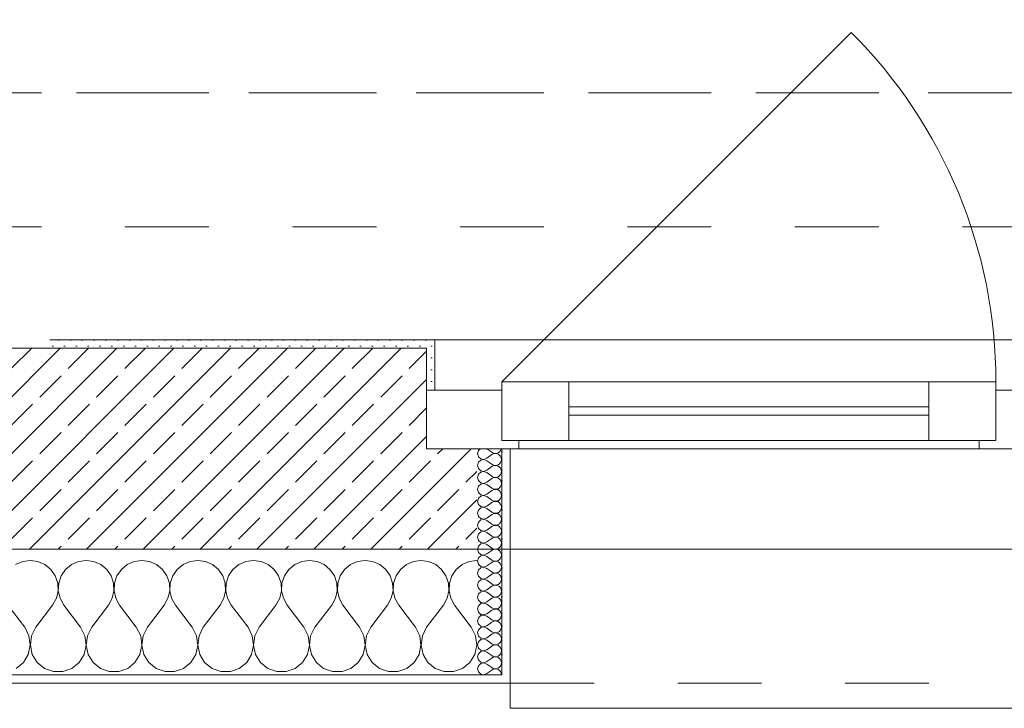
# Model space of a CAD drawing. Header units: metres. Extents: x -3.5 to 65.3, y -10.9 to 16.7.
# Tile 44 of 184: x 29.5 to 30.6, y -0.2 to 0.6. Entities that reach past the tile are written whole.
import ezdxf

# ---------------------------------------------------------------- set-up
doc = ezdxf.new("R2010")
doc.units = ezdxf.units.M
doc.header["$MEASUREMENT"] = 0
for name, pattern in [('Achse', [0.08, 0.04, -0.02, 0, -0.02]), ('Strichlinie doppelt', [0.218722, 0.105833, -0.042333, 0.028222, -0.042333]), ('Strichlinie eng', [0.046, 0.03, -0.016]), ('Untersicht', [0.04, 0.03, -0.01])]:
    doc.linetypes.add(name, pattern=pattern)
for name, color, linetype in [('102 - Bemaßung_ Beschriftung.Detail_ Ausschnitt', 7, 'Continuous'), ('451 - Universal.Achsen Raster', 7, 'Continuous'), ('603 - Struktur.Bodenplatte_ Decke Roh', 7, 'Continuous'), ('604 - Struktur.Wand Aussen', 7, 'Continuous'), ('608 - Struktur.Träger', 7, 'Continuous')]:
    doc.layers.add(name, color=color, linetype=linetype)
doc.styles.add('ERSTELLTER_STIL_1', font='txt')
doc.dimstyles.new('ERSTELLTER_STIL__1', dxfattribs={"dimtxt": 0.04, "dimasz": 0.02128, "dimexe": 0.18, "dimexo": 0.0625, "dimgap": 0, "dimtad": 1, "dimzin": 0, "dimdsep": 46, "dimtxsty": 'ERSTELLTER_STIL_1', "dimblk": 'ARROWHEAD_2', "dimblk1": 'ARROWHEAD_2', "dimblk2": 'ARROWHEAD_2', "dimcen": 0.09, "dimse1": 1, "dimse2": 1, "dimclrd": 7, "dimclre": 7, "dimclrt": 7, "dimazin": 0, "dimtfac": 1, "dimtdec": 4, "dimtmove": 0, "dimatfit": 3, "dimfxl": 1, "dimtolj": 1, "dimtzin": 0, "dimarcsym": 0})
pattern_1 = [(0, (0, 0), (0, 0.034641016), [0, -0.02]), (0, (0.01, 0.01732), (0, 0.034641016), [0, -0.02])]
pattern_2 = [(45, (0, 0), (-0.0070710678, 0.0070710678), [0, -0.01])]

# ---------------------------------------------------------------- blocks, each defined once
blk = doc.blocks.new('*X21')
at = {"layer": '604 - Struktur.Wand Aussen', "color": 7, "linetype": 'Continuous', "lineweight": 5}
for p, q in [((29.4576, -0.0096), (29.4491, -0.0133)), ((29.4667, -0.0083), (29.4576, -0.0096)), ((29.4758, -0.0096), (29.4667, -0.0083)), ((29.4842, -0.0133), (29.4758, -0.0096)), ((29.5242, -0.0096), (29.5158, -0.0133)), ((29.5333, -0.0083), (29.5242, -0.0096)), ((29.5424, -0.0096), (29.5333, -0.0083)), ((29.5509, -0.0133), (29.5424, -0.0096)), ((29.5909, -0.0096), (29.5825, -0.0133)), ((29.6, -0.0083), (29.5909, -0.0096)), ((29.6091, -0.0096), (29.6, -0.0083)), ((29.6175, -0.0133), (29.6091, -0.0096)), ((29.6576, -0.0096), (29.6491, -0.0133)), ((29.6667, -0.0083), (29.6576, -0.0096)), ((29.6758, -0.0096), (29.6667, -0.0083)), ((29.6842, -0.0133), (29.6758, -0.0096)), ((29.7242, -0.0096), (29.7158, -0.0133)), ((29.7333, -0.0083), (29.7242, -0.0096)), ((29.7424, -0.0096), (29.7333, -0.0083)), ((29.7509, -0.0133), (29.7424, -0.0096)), ((29.7909, -0.0096), (29.7825, -0.0133)), ((29.8, -0.0083), (29.7909, -0.0096)), ((29.8091, -0.0096), (29.8, -0.0083)), ((29.8175, -0.0133), (29.8091, -0.0096)), ((29.8576, -0.0096), (29.8491, -0.0133)), ((29.8667, -0.0083), (29.8576, -0.0096)), ((29.8758, -0.0096), (29.8667, -0.0083)), ((29.8842, -0.0133), (29.8758, -0.0096)), ((29.9242, -0.0096), (29.9158, -0.0133)), ((29.9333, -0.0083), (29.9242, -0.0096)), ((29.9424, -0.0096), (29.9333, -0.0083)), ((29.9509, -0.0133), (29.9424, -0.0096)), ((29.9909, -0.0096), (29.9825, -0.0133)), ((30, -0.0083), (29.9909, -0.0096)), ((29.4913, -0.0192), (29.4842, -0.0133)), ((29.4965, -0.0268), (29.4913, -0.0192)), ((29.5087, -0.0192), (29.5035, -0.0268)), ((29.5158, -0.0133), (29.5087, -0.0192)), ((29.5579, -0.0192), (29.5509, -0.0133)), ((29.5631, -0.0268), (29.5579, -0.0192)), ((29.5754, -0.0192), (29.5702, -0.0268)), ((29.5825, -0.0133), (29.5754, -0.0192)), ((29.6246, -0.0192), (29.6175, -0.0133)), ((29.6298, -0.0268), (29.6246, -0.0192)), ((29.6421, -0.0192), (29.6369, -0.0268)), ((29.6491, -0.0133), (29.6421, -0.0192)), ((29.6913, -0.0192), (29.6842, -0.0133)), ((29.6965, -0.0268), (29.6913, -0.0192)), ((29.7087, -0.0192), (29.7035, -0.0268)), ((29.7158, -0.0133), (29.7087, -0.0192)), ((29.7579, -0.0192), (29.7509, -0.0133)), ((29.7631, -0.0268), (29.7579, -0.0192)), ((29.7754, -0.0192), (29.7702, -0.0268)), ((29.7825, -0.0133), (29.7754, -0.0192)), ((29.8246, -0.0192), (29.8175, -0.0133)), ((29.8298, -0.0268), (29.8246, -0.0192)), ((29.8421, -0.0192), (29.8369, -0.0268)), ((29.8491, -0.0133), (29.8421, -0.0192)), ((29.8913, -0.0192), (29.8842, -0.0133)), ((29.8965, -0.0268), (29.8913, -0.0192)), ((29.9087, -0.0192), (29.9035, -0.0268)), ((29.9158, -0.0133), (29.9087, -0.0192)), ((29.9579, -0.0192), (29.9509, -0.0133)), ((29.9631, -0.0268), (29.9579, -0.0192)), ((29.9754, -0.0192), (29.9702, -0.0268)), ((29.9825, -0.0133), (29.9754, -0.0192)), ((29.4994, -0.0355), (29.4965, -0.0268)), ((29.5035, -0.0268), (29.5006, -0.0355)), ((29.5661, -0.0355), (29.5631, -0.0268)), ((29.5702, -0.0268), (29.5672, -0.0355)), ((29.6328, -0.0355), (29.6298, -0.0268)), ((29.6369, -0.0268), (29.6339, -0.0355)), ((29.6994, -0.0355), (29.6965, -0.0268)), ((29.7035, -0.0268), (29.7006, -0.0355)), ((29.7661, -0.0355), (29.7631, -0.0268)), ((29.7702, -0.0268), (29.7672, -0.0355)), ((29.8328, -0.0355), (29.8298, -0.0268)), ((29.8369, -0.0268), (29.8339, -0.0355)), ((29.8994, -0.0355), (29.8965, -0.0268)), ((29.9035, -0.0268), (29.9006, -0.0355)), ((29.9661, -0.0355), (29.9631, -0.0268)), ((29.9702, -0.0268), (29.9672, -0.0355)), ((29.4978, -0.0536), (29.4999, -0.0447)), ((29.4999, -0.0447), (29.4994, -0.0355)), ((29.5006, -0.0355), (29.5001, -0.0447)), ((29.5001, -0.0447), (29.5022, -0.0536)), ((29.5645, -0.0536), (29.5665, -0.0447)), ((29.5665, -0.0447), (29.5661, -0.0355)), ((29.5672, -0.0355), (29.5668, -0.0447)), ((29.5668, -0.0447), (29.5689, -0.0536)), ((29.6311, -0.0536), (29.6332, -0.0447)), ((29.6332, -0.0447), (29.6328, -0.0355)), ((29.6339, -0.0355), (29.6335, -0.0447)), ((29.6335, -0.0447), (29.6355, -0.0536)), ((29.6978, -0.0536), (29.6999, -0.0447)), ((29.6999, -0.0447), (29.6994, -0.0355)), ((29.7006, -0.0355), (29.7001, -0.0447)), ((29.7001, -0.0447), (29.7022, -0.0536)), ((29.7645, -0.0536), (29.7665, -0.0447)), ((29.7665, -0.0447), (29.7661, -0.0355)), ((29.7672, -0.0355), (29.7668, -0.0447)), ((29.7668, -0.0447), (29.7689, -0.0536)), ((29.8311, -0.0536), (29.8332, -0.0447)), ((29.8332, -0.0447), (29.8328, -0.0355)), ((29.8339, -0.0355), (29.8335, -0.0447)), ((29.8335, -0.0447), (29.8355, -0.0536)), ((29.8978, -0.0536), (29.8999, -0.0447)), ((29.8999, -0.0447), (29.8994, -0.0355)), ((29.9006, -0.0355), (29.9001, -0.0447)), ((29.9001, -0.0447), (29.9022, -0.0536)), ((29.9645, -0.0536), (29.9665, -0.0447)), ((29.9665, -0.0447), (29.9661, -0.0355)), ((29.9672, -0.0355), (29.9668, -0.0447)), ((29.9668, -0.0447), (29.9689, -0.0536)), ((29.4933, -0.0617), (29.4978, -0.0536)), ((29.5022, -0.0536), (29.5067, -0.0617)), ((29.56, -0.0617), (29.5645, -0.0536)), ((29.5689, -0.0536), (29.5733, -0.0617)), ((29.6267, -0.0617), (29.6311, -0.0536)), ((29.6355, -0.0536), (29.64, -0.0617)), ((29.6933, -0.0617), (29.6978, -0.0536)), ((29.7022, -0.0536), (29.7067, -0.0617)), ((29.76, -0.0617), (29.7645, -0.0536)), ((29.7689, -0.0536), (29.7733, -0.0617)), ((29.8267, -0.0617), (29.8311, -0.0536)), ((29.8355, -0.0536), (29.84, -0.0617)), ((29.8933, -0.0617), (29.8978, -0.0536)), ((29.9022, -0.0536), (29.9067, -0.0617)), ((29.96, -0.0617), (29.9645, -0.0536)), ((29.9689, -0.0536), (29.9733, -0.0617)), ((29.46, -0.0883), (29.44, -0.0617)), ((29.4733, -0.0883), (29.4933, -0.0617)), ((29.5267, -0.0883), (29.5067, -0.0617)), ((29.54, -0.0883), (29.56, -0.0617)), ((29.5933, -0.0883), (29.5733, -0.0617)), ((29.6067, -0.0883), (29.6267, -0.0617)), ((29.66, -0.0883), (29.64, -0.0617)), ((29.6733, -0.0883), (29.6933, -0.0617)), ((29.7267, -0.0883), (29.7067, -0.0617)), ((29.74, -0.0883), (29.76, -0.0617)), ((29.7933, -0.0883), (29.7733, -0.0617)), ((29.8067, -0.0883), (29.8267, -0.0617)), ((29.86, -0.0883), (29.84, -0.0617)), ((29.8733, -0.0883), (29.8933, -0.0617)), ((29.9267, -0.0883), (29.9067, -0.0617)), ((29.94, -0.0883), (29.96, -0.0617)), ((29.9933, -0.0883), (29.9733, -0.0617)), ((29.4651, -0.0984), (29.46, -0.0883)), ((29.4733, -0.0883), (29.4682, -0.0984)), ((29.5318, -0.0984), (29.5267, -0.0883)), ((29.54, -0.0883), (29.5349, -0.0984)), ((29.5985, -0.0984), (29.5933, -0.0883)), ((29.6067, -0.0883), (29.6015, -0.0984)), ((29.6651, -0.0984), (29.66, -0.0883)), ((29.6733, -0.0883), (29.6682, -0.0984)), ((29.7318, -0.0984), (29.7267, -0.0883)), ((29.74, -0.0883), (29.7349, -0.0984)), ((29.7985, -0.0984), (29.7933, -0.0883)), ((29.8067, -0.0883), (29.8015, -0.0984)), ((29.8651, -0.0984), (29.86, -0.0883)), ((29.8733, -0.0883), (29.8682, -0.0984)), ((29.9318, -0.0984), (29.9267, -0.0883)), ((29.94, -0.0883), (29.9349, -0.0984)), ((29.9985, -0.0984), (29.9933, -0.0883)), ((29.4666, -0.1096), (29.4651, -0.0984)), ((29.4682, -0.0984), (29.4667, -0.1096)), ((29.5333, -0.1096), (29.5318, -0.0984)), ((29.5349, -0.0984), (29.5334, -0.1096)), ((29.6, -0.1096), (29.5985, -0.0984)), ((29.6015, -0.0984), (29.6, -0.1096)), ((29.6666, -0.1096), (29.6651, -0.0984)), ((29.6682, -0.0984), (29.6667, -0.1096)), ((29.7333, -0.1096), (29.7318, -0.0984)), ((29.7349, -0.0984), (29.7334, -0.1096)), ((29.8, -0.1096), (29.7985, -0.0984)), ((29.8015, -0.0984), (29.8, -0.1096)), ((29.8666, -0.1096), (29.8651, -0.0984)), ((29.8682, -0.0984), (29.8667, -0.1096)), ((29.9333, -0.1096), (29.9318, -0.0984)), ((29.9349, -0.0984), (29.9334, -0.1096)), ((30, -0.1096), (29.9985, -0.0984)), ((29.4643, -0.1207), (29.4666, -0.1096)), ((29.4667, -0.1096), (29.469, -0.1207)), ((29.531, -0.1207), (29.5333, -0.1096)), ((29.5334, -0.1096), (29.5357, -0.1207)), ((29.5976, -0.1207), (29.6, -0.1096)), ((29.6, -0.1096), (29.6024, -0.1207)), ((29.6643, -0.1207), (29.6666, -0.1096)), ((29.6667, -0.1096), (29.669, -0.1207)), ((29.731, -0.1207), (29.7333, -0.1096)), ((29.7334, -0.1096), (29.7357, -0.1207)), ((29.7976, -0.1207), (29.8, -0.1096)), ((29.8, -0.1096), (29.8024, -0.1207)), ((29.8643, -0.1207), (29.8666, -0.1096)), ((29.8667, -0.1096), (29.869, -0.1207)), ((29.931, -0.1207), (29.9333, -0.1096)), ((29.9334, -0.1096), (29.9357, -0.1207)), ((29.9976, -0.1207), (30, -0.1096)), ((29.4584, -0.1303), (29.4643, -0.1207)), ((29.469, -0.1207), (29.4749, -0.1303)), ((29.5251, -0.1303), (29.531, -0.1207)), ((29.5357, -0.1207), (29.5416, -0.1303)), ((29.5917, -0.1303), (29.5976, -0.1207)), ((29.6024, -0.1207), (29.6083, -0.1303)), ((29.6584, -0.1303), (29.6643, -0.1207)), ((29.669, -0.1207), (29.6749, -0.1303)), ((29.7251, -0.1303), (29.731, -0.1207)), ((29.7357, -0.1207), (29.7416, -0.1303)), ((29.7917, -0.1303), (29.7976, -0.1207)), ((29.8024, -0.1207), (29.8083, -0.1303)), ((29.8584, -0.1303), (29.8643, -0.1207)), ((29.869, -0.1207), (29.8749, -0.1303)), ((29.9251, -0.1303), (29.931, -0.1207)), ((29.9357, -0.1207), (29.9416, -0.1303)), ((29.9917, -0.1303), (29.9976, -0.1207)), ((29.4496, -0.1374), (29.4584, -0.1303)), ((29.4749, -0.1303), (29.4837, -0.1374)), ((29.4837, -0.1374), (29.4943, -0.1412)), ((29.5057, -0.1412), (29.5163, -0.1374)), ((29.5163, -0.1374), (29.5251, -0.1303)), ((29.5416, -0.1303), (29.5504, -0.1374)), ((29.5504, -0.1374), (29.561, -0.1412)), ((29.5723, -0.1412), (29.583, -0.1374)), ((29.583, -0.1374), (29.5917, -0.1303)), ((29.6083, -0.1303), (29.617, -0.1374)), ((29.617, -0.1374), (29.6277, -0.1412)), ((29.639, -0.1412), (29.6496, -0.1374)), ((29.6496, -0.1374), (29.6584, -0.1303)), ((29.6749, -0.1303), (29.6837, -0.1374)), ((29.6837, -0.1374), (29.6943, -0.1412)), ((29.7057, -0.1412), (29.7163, -0.1374)), ((29.7163, -0.1374), (29.7251, -0.1303)), ((29.7416, -0.1303), (29.7504, -0.1374)), ((29.7504, -0.1374), (29.761, -0.1412)), ((29.7723, -0.1412), (29.783, -0.1374)), ((29.783, -0.1374), (29.7917, -0.1303)), ((29.8083, -0.1303), (29.817, -0.1374)), ((29.817, -0.1374), (29.8277, -0.1412)), ((29.839, -0.1412), (29.8496, -0.1374)), ((29.8496, -0.1374), (29.8584, -0.1303)), ((29.8749, -0.1303), (29.8837, -0.1374)), ((29.8837, -0.1374), (29.8943, -0.1412)), ((29.9057, -0.1412), (29.9163, -0.1374)), ((29.9163, -0.1374), (29.9251, -0.1303)), ((29.9416, -0.1303), (29.9504, -0.1374)), ((29.9504, -0.1374), (29.961, -0.1412)), ((29.9723, -0.1412), (29.983, -0.1374)), ((29.983, -0.1374), (29.9917, -0.1303)), ((29.4943, -0.1412), (29.5057, -0.1412)), ((29.561, -0.1412), (29.5723, -0.1412)), ((29.6277, -0.1412), (29.639, -0.1412)), ((29.6943, -0.1412), (29.7057, -0.1412)), ((29.761, -0.1412), (29.7723, -0.1412)), ((29.8277, -0.1412), (29.839, -0.1412)), ((29.8943, -0.1412), (29.9057, -0.1412)), ((29.961, -0.1412), (29.9723, -0.1412))]:
    blk.add_line(p, q, dxfattribs=at)
blk = doc.blocks.new('*X33')
at = {"layer": '604 - Struktur.Wand Aussen', "color": 7, "linetype": 'Continuous', "lineweight": 5}
for p, q in [((30.0018, 0.123), (30.0007, 0.1193)), ((30.0007, 0.1193), (30.0018, 0.1155)), ((30.0039, 0.125), (30.0018, 0.123)), ((30.0121, 0.125), (30.0179, 0.1207)), ((30.0121, 0.1136), (30.0179, 0.1179)), ((30.0179, 0.1207), (30.0196, 0.1198)), ((30.0196, 0.1188), (30.0179, 0.1179)), ((30.0196, 0.1198), (30.0215, 0.1193)), ((30.0215, 0.1193), (30.0196, 0.1188)), ((30.0215, 0.1193), (30.0235, 0.1194)), ((30.0235, 0.1192), (30.0215, 0.1193)), ((30.0235, 0.1194), (30.0253, 0.12)), ((30.0253, 0.1185), (30.0235, 0.1192)), ((30.0253, 0.12), (30.027, 0.1212)), ((30.027, 0.1174), (30.0253, 0.1185)), ((30.027, 0.1212), (30.0282, 0.1227)), ((30.0282, 0.1227), (30.029, 0.1245)), ((30.029, 0.1245), (30.0291, 0.125)), ((30.0018, 0.1088), (30.0007, 0.105)), ((30.0018, 0.1155), (30.0047, 0.1129)), ((30.0047, 0.1114), (30.0018, 0.1088)), ((30.0047, 0.1129), (30.0085, 0.1122)), ((30.0085, 0.1121), (30.0047, 0.1114)), ((30.0085, 0.1122), (30.0121, 0.1136)), ((30.0121, 0.1107), (30.0085, 0.1121)), ((30.0121, 0.1107), (30.0179, 0.1064)), ((30.0179, 0.1064), (30.0196, 0.1055)), ((30.0253, 0.1058), (30.027, 0.1069)), ((30.0282, 0.1159), (30.027, 0.1174)), ((30.027, 0.1069), (30.0282, 0.1084)), ((30.029, 0.1141), (30.0282, 0.1159)), ((30.0282, 0.1084), (30.029, 0.1102)), ((30.0293, 0.1121), (30.029, 0.1141)), ((30.029, 0.1102), (30.0293, 0.1121)), ((30.0007, 0.105), (30.0018, 0.1012)), ((30.0018, 0.0945), (30.0007, 0.0907)), ((30.0018, 0.1012), (30.0047, 0.0986)), ((30.0047, 0.0971), (30.0018, 0.0945)), ((30.0047, 0.0986), (30.0085, 0.0979)), ((30.0085, 0.0978), (30.0047, 0.0971)), ((30.0085, 0.0979), (30.0121, 0.0993)), ((30.0121, 0.0964), (30.0085, 0.0978)), ((30.0121, 0.0993), (30.0179, 0.1036)), ((30.0121, 0.0964), (30.0179, 0.0921)), ((30.0196, 0.1045), (30.0179, 0.1036)), ((30.0196, 0.1055), (30.0215, 0.105)), ((30.0215, 0.105), (30.0196, 0.1045)), ((30.0215, 0.105), (30.0235, 0.1051)), ((30.0235, 0.1049), (30.0215, 0.105)), ((30.0235, 0.1051), (30.0253, 0.1058)), ((30.0253, 0.1042), (30.0235, 0.1049)), ((30.027, 0.1031), (30.0253, 0.1042)), ((30.0282, 0.1016), (30.027, 0.1031)), ((30.027, 0.0926), (30.0282, 0.0941)), ((30.029, 0.0998), (30.0282, 0.1016)), ((30.0282, 0.0941), (30.029, 0.0959)), ((30.0293, 0.0979), (30.029, 0.0998)), ((30.029, 0.0959), (30.0293, 0.0979)), ((30.0007, 0.0907), (30.0018, 0.087)), ((30.0018, 0.087), (30.0047, 0.0843)), ((30.0047, 0.0828), (30.0018, 0.0802)), ((30.0047, 0.0843), (30.0085, 0.0836)), ((30.0085, 0.0835), (30.0047, 0.0828)), ((30.0085, 0.0836), (30.0121, 0.085)), ((30.0121, 0.0821), (30.0085, 0.0835)), ((30.0121, 0.085), (30.0179, 0.0893)), ((30.0179, 0.0921), (30.0196, 0.0912)), ((30.0196, 0.0902), (30.0179, 0.0893)), ((30.0196, 0.0912), (30.0215, 0.0907)), ((30.0215, 0.0907), (30.0196, 0.0902)), ((30.0215, 0.0907), (30.0235, 0.0908)), ((30.0235, 0.0906), (30.0215, 0.0907)), ((30.0235, 0.0908), (30.0253, 0.0915)), ((30.0253, 0.09), (30.0235, 0.0906)), ((30.0253, 0.0915), (30.027, 0.0926)), ((30.027, 0.0888), (30.0253, 0.09)), ((30.0282, 0.0873), (30.027, 0.0888)), ((30.029, 0.0855), (30.0282, 0.0873)), ((30.0293, 0.0836), (30.029, 0.0855)), ((30.029, 0.0816), (30.0293, 0.0836)), ((30.0018, 0.0802), (30.0007, 0.0764)), ((30.0007, 0.0764), (30.0018, 0.0727)), ((30.0018, 0.0727), (30.0047, 0.07)), ((30.0085, 0.0693), (30.0121, 0.0707)), ((30.0121, 0.0821), (30.0179, 0.0779)), ((30.0121, 0.0707), (30.0179, 0.075)), ((30.0179, 0.0779), (30.0196, 0.0769)), ((30.0196, 0.076), (30.0179, 0.075)), ((30.0196, 0.0769), (30.0215, 0.0765)), ((30.0215, 0.0764), (30.0196, 0.076)), ((30.0215, 0.0765), (30.0235, 0.0766)), ((30.0235, 0.0763), (30.0215, 0.0764)), ((30.0235, 0.0766), (30.0253, 0.0772)), ((30.0253, 0.0757), (30.0235, 0.0763)), ((30.0253, 0.0772), (30.027, 0.0783)), ((30.027, 0.0746), (30.0253, 0.0757)), ((30.027, 0.0783), (30.0282, 0.0798)), ((30.0282, 0.073), (30.027, 0.0746)), ((30.0282, 0.0798), (30.029, 0.0816)), ((30.029, 0.0712), (30.0282, 0.073)), ((30.0293, 0.0693), (30.029, 0.0712)), ((30.0018, 0.0659), (30.0007, 0.0621)), ((30.0007, 0.0621), (30.0018, 0.0584)), ((30.0047, 0.0685), (30.0018, 0.0659)), ((30.0047, 0.07), (30.0085, 0.0693)), ((30.0085, 0.0693), (30.0047, 0.0685)), ((30.0121, 0.0679), (30.0085, 0.0693)), ((30.0121, 0.0679), (30.0179, 0.0636)), ((30.0121, 0.0564), (30.0179, 0.0607)), ((30.0179, 0.0636), (30.0196, 0.0626)), ((30.0196, 0.0617), (30.0179, 0.0607)), ((30.0196, 0.0626), (30.0215, 0.0622)), ((30.0215, 0.0621), (30.0196, 0.0617)), ((30.0215, 0.0622), (30.0235, 0.0623)), ((30.0235, 0.062), (30.0215, 0.0621)), ((30.0235, 0.0623), (30.0253, 0.0629)), ((30.0253, 0.0614), (30.0235, 0.062)), ((30.0253, 0.0629), (30.027, 0.064)), ((30.027, 0.0603), (30.0253, 0.0614)), ((30.027, 0.064), (30.0282, 0.0655)), ((30.0282, 0.0588), (30.027, 0.0603)), ((30.0282, 0.0655), (30.029, 0.0673)), ((30.029, 0.0673), (30.0293, 0.0693)), ((30.0018, 0.0516), (30.0007, 0.0479)), ((30.0007, 0.0479), (30.0018, 0.0441)), ((30.0018, 0.0584), (30.0047, 0.0558)), ((30.0047, 0.0542), (30.0018, 0.0516)), ((30.0047, 0.0558), (30.0085, 0.055)), ((30.0085, 0.055), (30.0047, 0.0542)), ((30.0085, 0.055), (30.0121, 0.0564)), ((30.0121, 0.0536), (30.0085, 0.055)), ((30.0121, 0.0536), (30.0179, 0.0493)), ((30.0179, 0.0493), (30.0196, 0.0483)), ((30.0196, 0.0474), (30.0179, 0.0464)), ((30.0196, 0.0483), (30.0215, 0.0479)), ((30.0215, 0.0478), (30.0196, 0.0474)), ((30.0215, 0.0479), (30.0235, 0.048)), ((30.0235, 0.0477), (30.0215, 0.0478)), ((30.0235, 0.048), (30.0253, 0.0486)), ((30.0253, 0.0471), (30.0235, 0.0477)), ((30.0253, 0.0486), (30.027, 0.0497)), ((30.027, 0.046), (30.0253, 0.0471)), ((30.027, 0.0497), (30.0282, 0.0512)), ((30.029, 0.057), (30.0282, 0.0588)), ((30.0282, 0.0512), (30.029, 0.053)), ((30.0293, 0.055), (30.029, 0.057)), ((30.029, 0.053), (30.0293, 0.055)), ((30.0018, 0.0373), (30.0007, 0.0336)), ((30.0018, 0.0441), (30.0047, 0.0415)), ((30.0047, 0.04), (30.0018, 0.0373)), ((30.0047, 0.0415), (30.0085, 0.0407)), ((30.0085, 0.0407), (30.0047, 0.04)), ((30.0085, 0.0407), (30.0121, 0.0421)), ((30.0121, 0.0393), (30.0085, 0.0407)), ((30.0121, 0.0421), (30.0179, 0.0464)), ((30.0121, 0.0393), (30.0179, 0.035)), ((30.0253, 0.0343), (30.027, 0.0354)), ((30.0282, 0.0445), (30.027, 0.046)), ((30.027, 0.0354), (30.0282, 0.037)), ((30.029, 0.0427), (30.0282, 0.0445)), ((30.0282, 0.037), (30.029, 0.0388)), ((30.0293, 0.0407), (30.029, 0.0427)), ((30.029, 0.0388), (30.0293, 0.0407)), ((30.0007, 0.0336), (30.0018, 0.0298)), ((30.0018, 0.0298), (30.0047, 0.0272)), ((30.0047, 0.0257), (30.0018, 0.023)), ((30.0047, 0.0272), (30.0085, 0.0265)), ((30.0085, 0.0264), (30.0047, 0.0257)), ((30.0085, 0.0265), (30.0121, 0.0279)), ((30.0121, 0.025), (30.0085, 0.0264)), ((30.0121, 0.0279), (30.0179, 0.0321)), ((30.0121, 0.025), (30.0179, 0.0207)), ((30.0179, 0.035), (30.0196, 0.034)), ((30.0196, 0.0331), (30.0179, 0.0321)), ((30.0196, 0.034), (30.0215, 0.0336)), ((30.0215, 0.0335), (30.0196, 0.0331)), ((30.0215, 0.0336), (30.0235, 0.0337)), ((30.0235, 0.0334), (30.0215, 0.0335)), ((30.0235, 0.0337), (30.0253, 0.0343)), ((30.0253, 0.0328), (30.0235, 0.0334)), ((30.027, 0.0317), (30.0253, 0.0328)), ((30.0282, 0.0302), (30.027, 0.0317)), ((30.029, 0.0284), (30.0282, 0.0302)), ((30.0282, 0.0227), (30.029, 0.0245)), ((30.0293, 0.0264), (30.029, 0.0284)), ((30.029, 0.0245), (30.0293, 0.0264)), ((30.0018, 0.023), (30.0007, 0.0193)), ((30.0007, 0.0193), (30.0018, 0.0155)), ((30.0018, 0.0155), (30.0047, 0.0129)), ((30.0047, 0.0129), (30.0085, 0.0122)), ((30.0085, 0.0121), (30.0047, 0.0114)), ((30.0085, 0.0122), (30.0121, 0.0136)), ((30.0121, 0.0107), (30.0085, 0.0121)), ((30.0121, 0.0136), (30.0179, 0.0179)), ((30.0179, 0.0207), (30.0196, 0.0198)), ((30.0196, 0.0188), (30.0179, 0.0179)), ((30.0196, 0.0198), (30.0215, 0.0193)), ((30.0215, 0.0193), (30.0196, 0.0188)), ((30.0215, 0.0193), (30.0235, 0.0194)), ((30.0235, 0.0192), (30.0215, 0.0193)), ((30.0235, 0.0194), (30.0253, 0.02)), ((30.0253, 0.0185), (30.0235, 0.0192)), ((30.0253, 0.02), (30.027, 0.0212)), ((30.027, 0.0174), (30.0253, 0.0185)), ((30.027, 0.0212), (30.0282, 0.0227)), ((30.0282, 0.0159), (30.027, 0.0174)), ((30.029, 0.0141), (30.0282, 0.0159)), ((30.0293, 0.0121), (30.029, 0.0141)), ((30.029, 0.0102), (30.0293, 0.0121)), ((30.0018, 0.0088), (30.0007, 0.005)), ((30.0007, 0.005), (30.0018, 0.0012)), ((30.0047, 0.0114), (30.0018, 0.0088)), ((30.0018, 0.0012), (30.0047, -0.0014)), ((30.0121, 0.0107), (30.0179, 0.0064)), ((30.0121, -0.0007), (30.0179, 0.0036)), ((30.0179, 0.0064), (30.0196, 0.0055)), ((30.0196, 0.0045), (30.0179, 0.0036)), ((30.0196, 0.0055), (30.0215, 0.005)), ((30.0215, 0.005), (30.0196, 0.0045)), ((30.0215, 0.005), (30.0235, 0.0051)), ((30.0235, 0.0049), (30.0215, 0.005)), ((30.0235, 0.0051), (30.0253, 0.0058)), ((30.0253, 0.0042), (30.0235, 0.0049)), ((30.0253, 0.0058), (30.027, 0.0069)), ((30.027, 0.0031), (30.0253, 0.0042)), ((30.027, 0.0069), (30.0282, 0.0084)), ((30.0282, 0.0016), (30.027, 0.0031)), ((30.0282, 0.0084), (30.029, 0.0102)), ((30.029, -0.0002), (30.0282, 0.0016)), ((30.0018, -0.0055), (30.0007, -0.0093)), ((30.0007, -0.0093), (30.0018, -0.013)), ((30.0047, -0.0029), (30.0018, -0.0055)), ((30.0047, -0.0014), (30.0085, -0.0021)), ((30.0085, -0.0022), (30.0047, -0.0029)), ((30.0085, -0.0021), (30.0121, -0.0007)), ((30.0121, -0.0036), (30.0085, -0.0022)), ((30.0121, -0.0036), (30.0179, -0.0079)), ((30.0121, -0.015), (30.0179, -0.0107)), ((30.0179, -0.0079), (30.0196, -0.0088)), ((30.0196, -0.0098), (30.0179, -0.0107)), ((30.0196, -0.0088), (30.0215, -0.0093)), ((30.0215, -0.0093), (30.0196, -0.0098)), ((30.0215, -0.0093), (30.0235, -0.0092)), ((30.0235, -0.0094), (30.0215, -0.0093)), ((30.0235, -0.0092), (30.0253, -0.0085)), ((30.0253, -0.01), (30.0235, -0.0094)), ((30.0253, -0.0085), (30.027, -0.0074)), ((30.027, -0.0112), (30.0253, -0.01)), ((30.027, -0.0074), (30.0282, -0.0059)), ((30.0282, -0.0127), (30.027, -0.0112)), ((30.0282, -0.0059), (30.029, -0.0041)), ((30.0293, -0.0021), (30.029, -0.0002)), ((30.029, -0.0041), (30.0293, -0.0021)), ((30.0018, -0.0198), (30.0007, -0.0236)), ((30.0018, -0.013), (30.0047, -0.0157)), ((30.0047, -0.0172), (30.0018, -0.0198)), ((30.0047, -0.0157), (30.0085, -0.0164)), ((30.0085, -0.0165), (30.0047, -0.0172)), ((30.0085, -0.0164), (30.0121, -0.015)), ((30.0121, -0.0179), (30.0085, -0.0165)), ((30.0121, -0.0179), (30.0179, -0.0221)), ((30.0179, -0.0221), (30.0196, -0.0231)), ((30.0196, -0.0231), (30.0215, -0.0235)), ((30.0215, -0.0235), (30.0235, -0.0234)), ((30.0235, -0.0234), (30.0253, -0.0228)), ((30.0253, -0.0228), (30.027, -0.0217)), ((30.027, -0.0217), (30.0282, -0.0202)), ((30.029, -0.0145), (30.0282, -0.0127)), ((30.0282, -0.0202), (30.029, -0.0184)), ((30.0293, -0.0164), (30.029, -0.0145)), ((30.029, -0.0184), (30.0293, -0.0164)), ((30.0007, -0.0236), (30.0018, -0.0273)), ((30.0018, -0.0341), (30.0007, -0.0379)), ((30.0018, -0.0273), (30.0047, -0.03)), ((30.0047, -0.0315), (30.0018, -0.0341)), ((30.0047, -0.03), (30.0085, -0.0307)), ((30.0085, -0.0307), (30.0047, -0.0315)), ((30.0085, -0.0307), (30.0121, -0.0293)), ((30.0121, -0.0321), (30.0085, -0.0307)), ((30.0121, -0.0293), (30.0179, -0.025)), ((30.0121, -0.0321), (30.0179, -0.0364)), ((30.0196, -0.024), (30.0179, -0.025)), ((30.0215, -0.0236), (30.0196, -0.024)), ((30.0235, -0.0237), (30.0215, -0.0236)), ((30.0253, -0.0243), (30.0235, -0.0237)), ((30.027, -0.0254), (30.0253, -0.0243)), ((30.0282, -0.027), (30.027, -0.0254)), ((30.027, -0.036), (30.0282, -0.0345)), ((30.029, -0.0288), (30.0282, -0.027)), ((30.0282, -0.0345), (30.029, -0.0327)), ((30.0293, -0.0307), (30.029, -0.0288)), ((30.029, -0.0327), (30.0293, -0.0307)), ((30.0007, -0.0379), (30.0018, -0.0416)), ((30.0018, -0.0416), (30.0047, -0.0442)), ((30.0047, -0.0458), (30.0018, -0.0484)), ((30.0047, -0.0442), (30.0085, -0.045)), ((30.0085, -0.045), (30.0047, -0.0458)), ((30.0085, -0.045), (30.0121, -0.0436)), ((30.0121, -0.0464), (30.0085, -0.045)), ((30.0121, -0.0436), (30.0179, -0.0393)), ((30.0121, -0.0464), (30.0179, -0.0507)), ((30.0179, -0.0364), (30.0196, -0.0374)), ((30.0196, -0.0383), (30.0179, -0.0393)), ((30.0196, -0.0374), (30.0215, -0.0378)), ((30.0215, -0.0379), (30.0196, -0.0383)), ((30.0215, -0.0378), (30.0235, -0.0377)), ((30.0235, -0.038), (30.0215, -0.0379)), ((30.0235, -0.0377), (30.0253, -0.0371)), ((30.0253, -0.0386), (30.0235, -0.038)), ((30.0253, -0.0371), (30.027, -0.036)), ((30.027, -0.0397), (30.0253, -0.0386)), ((30.0282, -0.0412), (30.027, -0.0397)), ((30.029, -0.043), (30.0282, -0.0412)), ((30.0282, -0.0488), (30.029, -0.047)), ((30.0293, -0.045), (30.029, -0.043)), ((30.029, -0.047), (30.0293, -0.045)), ((30.0018, -0.0484), (30.0007, -0.0521)), ((30.0007, -0.0521), (30.0018, -0.0559)), ((30.0018, -0.0559), (30.0047, -0.0585)), ((30.0047, -0.0585), (30.0085, -0.0593)), ((30.0085, -0.0593), (30.0121, -0.0579)), ((30.0121, -0.0579), (30.0179, -0.0536)), ((30.0179, -0.0507), (30.0196, -0.0517)), ((30.0196, -0.0526), (30.0179, -0.0536)), ((30.0196, -0.0517), (30.0215, -0.0521)), ((30.0215, -0.0522), (30.0196, -0.0526)), ((30.0215, -0.0521), (30.0235, -0.052)), ((30.0235, -0.0523), (30.0215, -0.0522)), ((30.0235, -0.052), (30.0253, -0.0514)), ((30.0253, -0.0529), (30.0235, -0.0523)), ((30.0253, -0.0514), (30.027, -0.0503)), ((30.027, -0.054), (30.0253, -0.0529)), ((30.027, -0.0503), (30.0282, -0.0488)), ((30.0282, -0.0555), (30.027, -0.054)), ((30.029, -0.0573), (30.0282, -0.0555)), ((30.0293, -0.0593), (30.029, -0.0573)), ((30.0018, -0.0627), (30.0007, -0.0664)), ((30.0007, -0.0664), (30.0018, -0.0702)), ((30.0047, -0.06), (30.0018, -0.0627)), ((30.0018, -0.0702), (30.0047, -0.0728)), ((30.0085, -0.0593), (30.0047, -0.06)), ((30.0121, -0.0607), (30.0085, -0.0593)), ((30.0121, -0.0607), (30.0179, -0.065)), ((30.0121, -0.0721), (30.0179, -0.0679)), ((30.0179, -0.065), (30.0196, -0.066)), ((30.0196, -0.0669), (30.0179, -0.0679)), ((30.0196, -0.066), (30.0215, -0.0664)), ((30.0215, -0.0665), (30.0196, -0.0669)), ((30.0215, -0.0664), (30.0235, -0.0663)), ((30.0235, -0.0666), (30.0215, -0.0665)), ((30.0235, -0.0663), (30.0253, -0.0657)), ((30.0253, -0.0672), (30.0235, -0.0666)), ((30.0253, -0.0657), (30.027, -0.0646)), ((30.027, -0.0683), (30.0253, -0.0672)), ((30.027, -0.0646), (30.0282, -0.063)), ((30.0282, -0.0698), (30.027, -0.0683)), ((30.0282, -0.063), (30.029, -0.0612)), ((30.029, -0.0716), (30.0282, -0.0698)), ((30.029, -0.0612), (30.0293, -0.0593)), ((30.0018, -0.077), (30.0007, -0.0807)), ((30.0007, -0.0807), (30.0018, -0.0845)), ((30.0047, -0.0743), (30.0018, -0.077)), ((30.0047, -0.0728), (30.0085, -0.0735)), ((30.0085, -0.0736), (30.0047, -0.0743)), ((30.0085, -0.0735), (30.0121, -0.0721)), ((30.0121, -0.075), (30.0085, -0.0736)), ((30.0121, -0.075), (30.0179, -0.0793)), ((30.0121, -0.0864), (30.0179, -0.0821)), ((30.0179, -0.0793), (30.0196, -0.0802)), ((30.0196, -0.0812), (30.0179, -0.0821)), ((30.0196, -0.0802), (30.0215, -0.0807)), ((30.0215, -0.0807), (30.0196, -0.0812)), ((30.0215, -0.0807), (30.0235, -0.0806)), ((30.0235, -0.0808), (30.0215, -0.0807)), ((30.0235, -0.0806), (30.0253, -0.08)), ((30.0253, -0.0815), (30.0235, -0.0808)), ((30.0253, -0.08), (30.027, -0.0788)), ((30.027, -0.0826), (30.0253, -0.0815)), ((30.027, -0.0788), (30.0282, -0.0773)), ((30.0282, -0.0773), (30.029, -0.0755)), ((30.0293, -0.0736), (30.029, -0.0716)), ((30.029, -0.0755), (30.0293, -0.0736)), ((30.0018, -0.0912), (30.0007, -0.095)), ((30.0018, -0.0845), (30.0047, -0.0871)), ((30.0047, -0.0886), (30.0018, -0.0912)), ((30.0047, -0.0871), (30.0085, -0.0878)), ((30.0085, -0.0879), (30.0047, -0.0886)), ((30.0085, -0.0878), (30.0121, -0.0864)), ((30.0121, -0.0893), (30.0085, -0.0879)), ((30.0121, -0.0893), (30.0179, -0.0936)), ((30.0179, -0.0936), (30.0196, -0.0945)), ((30.0253, -0.0942), (30.027, -0.0931)), ((30.0282, -0.0841), (30.027, -0.0826)), ((30.027, -0.0931), (30.0282, -0.0916)), ((30.029, -0.0859), (30.0282, -0.0841)), ((30.0282, -0.0916), (30.029, -0.0898)), ((30.0293, -0.0879), (30.029, -0.0859)), ((30.029, -0.0898), (30.0293, -0.0879)), ((30.0007, -0.095), (30.0018, -0.0988)), ((30.0018, -0.1055), (30.0007, -0.1093)), ((30.0018, -0.0988), (30.0047, -0.1014)), ((30.0047, -0.1029), (30.0018, -0.1055)), ((30.0047, -0.1014), (30.0085, -0.1021)), ((30.0085, -0.1022), (30.0047, -0.1029)), ((30.0085, -0.1021), (30.0121, -0.1007)), ((30.0121, -0.1036), (30.0085, -0.1022)), ((30.0121, -0.1007), (30.0179, -0.0964)), ((30.0121, -0.1036), (30.0179, -0.1079)), ((30.0196, -0.0955), (30.0179, -0.0964)), ((30.0196, -0.0945), (30.0215, -0.095)), ((30.0215, -0.095), (30.0196, -0.0955)), ((30.0215, -0.095), (30.0235, -0.0949)), ((30.0235, -0.0951), (30.0215, -0.095)), ((30.0235, -0.0949), (30.0253, -0.0942)), ((30.0253, -0.0958), (30.0235, -0.0951)), ((30.027, -0.0969), (30.0253, -0.0958)), ((30.0282, -0.0984), (30.027, -0.0969)), ((30.029, -0.1002), (30.0282, -0.0984)), ((30.0282, -0.1059), (30.029, -0.1041)), ((30.0293, -0.1021), (30.029, -0.1002)), ((30.029, -0.1041), (30.0293, -0.1021)), ((30.0007, -0.1093), (30.0018, -0.113)), ((30.0018, -0.113), (30.0047, -0.1157)), ((30.0047, -0.1172), (30.0018, -0.1198)), ((30.0047, -0.1157), (30.0085, -0.1164)), ((30.0085, -0.1165), (30.0047, -0.1172)), ((30.0085, -0.1164), (30.0121, -0.115)), ((30.0121, -0.1179), (30.0085, -0.1165)), ((30.0121, -0.115), (30.0179, -0.1107)), ((30.0179, -0.1079), (30.0196, -0.1088)), ((30.0196, -0.1098), (30.0179, -0.1107)), ((30.0196, -0.1088), (30.0215, -0.1093)), ((30.0215, -0.1093), (30.0196, -0.1098)), ((30.0215, -0.1093), (30.0235, -0.1092)), ((30.0235, -0.1094), (30.0215, -0.1093)), ((30.0235, -0.1092), (30.0253, -0.1085)), ((30.0253, -0.11), (30.0235, -0.1094)), ((30.0253, -0.1085), (30.027, -0.1074)), ((30.027, -0.1112), (30.0253, -0.11)), ((30.027, -0.1074), (30.0282, -0.1059)), ((30.0282, -0.1127), (30.027, -0.1112)), ((30.029, -0.1145), (30.0282, -0.1127)), ((30.0293, -0.1164), (30.029, -0.1145)), ((30.029, -0.1184), (30.0293, -0.1164)), ((30.0018, -0.1198), (30.0007, -0.1236)), ((30.0007, -0.1236), (30.0018, -0.1273)), ((30.0018, -0.1273), (30.0047, -0.13)), ((30.0085, -0.1307), (30.0121, -0.1293)), ((30.0121, -0.1179), (30.0179, -0.1221)), ((30.0121, -0.1293), (30.0179, -0.125)), ((30.0179, -0.1221), (30.0196, -0.1231)), ((30.0196, -0.124), (30.0179, -0.125)), ((30.0196, -0.1231), (30.0215, -0.1235)), ((30.0215, -0.1236), (30.0196, -0.124)), ((30.0215, -0.1235), (30.0235, -0.1234)), ((30.0235, -0.1237), (30.0215, -0.1236)), ((30.0235, -0.1234), (30.0253, -0.1228)), ((30.0253, -0.1243), (30.0235, -0.1237)), ((30.0253, -0.1228), (30.027, -0.1217)), ((30.027, -0.1254), (30.0253, -0.1243)), ((30.027, -0.1217), (30.0282, -0.1202)), ((30.0282, -0.127), (30.027, -0.1254)), ((30.0282, -0.1202), (30.029, -0.1184)), ((30.029, -0.1288), (30.0282, -0.127)), ((30.0293, -0.1307), (30.029, -0.1288)), ((30.0018, -0.1341), (30.0007, -0.1379)), ((30.0007, -0.1379), (30.0018, -0.1416)), ((30.0047, -0.1315), (30.0018, -0.1341)), ((30.0047, -0.13), (30.0085, -0.1307)), ((30.0085, -0.1307), (30.0047, -0.1315)), ((30.0121, -0.1321), (30.0085, -0.1307)), ((30.0121, -0.1321), (30.0179, -0.1364)), ((30.0121, -0.1436), (30.0179, -0.1393)), ((30.0179, -0.1364), (30.0196, -0.1374)), ((30.0196, -0.1383), (30.0179, -0.1393)), ((30.0196, -0.1374), (30.0215, -0.1378)), ((30.0215, -0.1379), (30.0196, -0.1383)), ((30.0215, -0.1378), (30.0235, -0.1377)), ((30.0235, -0.138), (30.0215, -0.1379)), ((30.0235, -0.1377), (30.0253, -0.1371)), ((30.0253, -0.1386), (30.0235, -0.138)), ((30.0253, -0.1371), (30.027, -0.136)), ((30.027, -0.1397), (30.0253, -0.1386)), ((30.027, -0.136), (30.0282, -0.1345)), ((30.0282, -0.1412), (30.027, -0.1397)), ((30.0282, -0.1345), (30.029, -0.1327)), ((30.029, -0.1327), (30.0293, -0.1307)), ((30.0018, -0.1416), (30.0047, -0.1442)), ((30.0047, -0.1442), (30.0085, -0.145)), ((30.0085, -0.145), (30.0121, -0.1436)), ((30.029, -0.143), (30.0282, -0.1412)), ((30.0293, -0.145), (30.029, -0.143))]:
    blk.add_line(p, q, dxfattribs=at)
blk = doc.blocks.new('*D145')
at = {"layer": '102 - Bemaßung_ Beschriftung.Detail_ Ausschnitt', "color": 7, "linetype": 'Continuous', "lineweight": 5}
for p, q in [((40.701, 0.2631), (40.729, 0.2469)), ((40.736, 0.255), (40.694, 0.255)), ((40.701, 0.2531), (40.729, 0.2369)), ((40.715, 0.245), (40.715, 0.255)), ((40.736, 0.245), (40.694, 0.245)), ((40.715, 0.2313), (40.715, 0.245))]:
    blk.add_line(p, q, dxfattribs=at)
at = {"layer": '102 - Bemaßung_ Beschriftung.Detail_ Ausschnitt', "color": 7, "lineweight": 5, "insert": (40.707, 0.2066), "char_height": 0.04, "attachment_point": 7, "rotation": 90, "style": 'ERSTELLTER_STIL_1'}
blk.add_mtext('\\A1;{\\pql;\\fArial|b0|i0|c0|p38;1}', dxfattribs=at)
blk = doc.blocks.new('ARROWHEAD_2')
at = {"color": 0, "linetype": 'Continuous', "lineweight": 0}
for p, q in [((-0.378, -0.655), (0.378, 0.655)), ((0, 0), (-1, 0))]:
    blk.add_line(p, q, dxfattribs=at)
blk = doc.blocks.new('*D197')
at = {"layer": '102 - Bemaßung_ Beschriftung.Detail_ Ausschnitt', "color": 7, "linetype": 'Continuous', "lineweight": 5}
for p, q in [((44.601, 0.2631), (44.629, 0.2469)), ((44.636, 0.255), (44.594, 0.255)), ((44.601, 0.2531), (44.629, 0.2369)), ((44.615, 0.245), (44.615, 0.255)), ((44.636, 0.245), (44.594, 0.245)), ((44.615, 0.2313), (44.615, 0.245))]:
    blk.add_line(p, q, dxfattribs=at)
at = {"layer": '102 - Bemaßung_ Beschriftung.Detail_ Ausschnitt', "color": 7, "lineweight": 5, "insert": (44.607, 0.2066), "char_height": 0.04, "attachment_point": 7, "rotation": 90, "style": 'ERSTELLTER_STIL_1'}
blk.add_mtext('\\A1;{\\pql;\\fArial|b0|i0|c0|p38;1}', dxfattribs=at)
blk = doc.blocks.new('*D231')
at = {"layer": '102 - Bemaßung_ Beschriftung.Detail_ Ausschnitt', "color": 7, "linetype": 'Continuous', "lineweight": 5}
for p, q in [((43.031, 0.2631), (43.059, 0.2469)), ((43.066, 0.255), (43.024, 0.255)), ((43.031, 0.2531), (43.059, 0.2369)), ((43.045, 0.245), (43.045, 0.255)), ((43.066, 0.245), (43.024, 0.245)), ((43.045, 0.2313), (43.045, 0.245))]:
    blk.add_line(p, q, dxfattribs=at)
at = {"layer": '102 - Bemaßung_ Beschriftung.Detail_ Ausschnitt', "color": 7, "lineweight": 5, "insert": (43.037, 0.2066), "char_height": 0.04, "attachment_point": 7, "rotation": 90, "style": 'ERSTELLTER_STIL_1'}
blk.add_mtext('\\A1;{\\pql;\\fArial|b0|i0|c0|p38;1}', dxfattribs=at)
blk = doc.blocks.new('*D239')
at = {"layer": '102 - Bemaßung_ Beschriftung.Detail_ Ausschnitt', "color": 7, "linetype": 'Continuous', "lineweight": 5}
for p, q in [((42.931, 0.2631), (42.959, 0.2469)), ((42.966, 0.255), (42.924, 0.255)), ((42.931, 0.2531), (42.959, 0.2369)), ((42.945, 0.245), (42.945, 0.255)), ((42.966, 0.245), (42.924, 0.245)), ((42.945, 0.2313), (42.945, 0.245))]:
    blk.add_line(p, q, dxfattribs=at)
at = {"layer": '102 - Bemaßung_ Beschriftung.Detail_ Ausschnitt', "color": 7, "lineweight": 5, "insert": (42.937, 0.2066), "char_height": 0.04, "attachment_point": 7, "rotation": 90, "style": 'ERSTELLTER_STIL_1'}
blk.add_mtext('\\A1;{\\pql;\\fArial|b0|i0|c0|p38;1}', dxfattribs=at)
blk = doc.blocks.new('*D245')
at = {"layer": '102 - Bemaßung_ Beschriftung.Detail_ Ausschnitt', "color": 7, "linetype": 'Continuous', "lineweight": 5}
for p, q in [((42.831, 0.2631), (42.859, 0.2469)), ((42.866, 0.255), (42.824, 0.255)), ((42.831, 0.2531), (42.859, 0.2369)), ((42.845, 0.245), (42.845, 0.255)), ((42.866, 0.245), (42.824, 0.245)), ((42.845, 0.2313), (42.845, 0.245))]:
    blk.add_line(p, q, dxfattribs=at)
at = {"layer": '102 - Bemaßung_ Beschriftung.Detail_ Ausschnitt', "color": 7, "lineweight": 5, "insert": (42.837, 0.2066), "char_height": 0.04, "attachment_point": 7, "rotation": 90, "style": 'ERSTELLTER_STIL_1'}
blk.add_mtext('\\A1;{\\pql;\\fArial|b0|i0|c0|p38;1}', dxfattribs=at)
blk = doc.blocks.new('*D257')
at = {"layer": '102 - Bemaßung_ Beschriftung.Detail_ Ausschnitt', "color": 7, "linetype": 'Continuous', "lineweight": 5}
for p, q in [((40.601, 0.2631), (40.629, 0.2469)), ((40.636, 0.255), (40.594, 0.255)), ((40.601, 0.2531), (40.629, 0.2369)), ((40.615, 0.245), (40.615, 0.255)), ((40.636, 0.245), (40.594, 0.245)), ((40.615, 0.2313), (40.615, 0.245))]:
    blk.add_line(p, q, dxfattribs=at)
at = {"layer": '102 - Bemaßung_ Beschriftung.Detail_ Ausschnitt', "color": 7, "lineweight": 5, "insert": (40.607, 0.2066), "char_height": 0.04, "attachment_point": 7, "rotation": 90, "style": 'ERSTELLTER_STIL_1'}
blk.add_mtext('\\A1;{\\pql;\\fArial|b0|i0|c0|p38;1}', dxfattribs=at)
blk = doc.blocks.new('*D268')
at = {"layer": '102 - Bemaßung_ Beschriftung.Detail_ Ausschnitt', "color": 7, "linetype": 'Continuous', "lineweight": 5}
for p, q in [((40.501, 0.2631), (40.529, 0.2469)), ((40.536, 0.255), (40.494, 0.255)), ((40.501, 0.2531), (40.529, 0.2369)), ((40.515, 0.245), (40.515, 0.255)), ((40.536, 0.245), (40.494, 0.245)), ((40.515, 0.2313), (40.515, 0.245))]:
    blk.add_line(p, q, dxfattribs=at)
at = {"layer": '102 - Bemaßung_ Beschriftung.Detail_ Ausschnitt', "color": 7, "lineweight": 5, "insert": (40.507, 0.2066), "char_height": 0.04, "attachment_point": 7, "rotation": 90, "style": 'ERSTELLTER_STIL_1'}
blk.add_mtext('\\A1;{\\pql;\\fArial|b0|i0|c0|p38;1}', dxfattribs=at)

msp = doc.modelspace()

# ---------------------------------------------------------------- hatches: boundary and pattern name
at = {"layer": '604 - Struktur.Wand Aussen', "linetype": 'Continuous', "lineweight": 0, "true_color": 0x000000}
h = msp.add_hatch(dxfattribs=at)
h.set_pattern_fill('Gips_0001', color=18, style=0, pattern_type=2)
h.set_pattern_definition(pattern_2)
h.paths.add_polyline_path([(29.49, 0.255), (29.49, 0.245), (29.94, 0.245), (29.94, 0.255)])
h = msp.add_hatch(dxfattribs=at)
h.set_pattern_fill('Gips_0001', color=18, style=0, pattern_type=2)
h.set_pattern_definition(pattern_2)
h.paths.add_polyline_path([(29.94, 0.255), (29.94, 0.195), (29.95, 0.195), (29.95, 0.255)])
h = msp.add_hatch(dxfattribs=at)
h.set_pattern_fill('Beton__Stahlbeton_0001', color=18, style=0, pattern_type=2)
h.set_pattern_definition([(45, (0, 0), (-0.033941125, 0.033941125), []), (45, (-0.01697, 0.01697), (-0.033941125, 0.033941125), [0.036, -0.012])])
h.paths.add_polyline_path([(28.74, 0.125), (28.68, 0.125), (28.68, 0.005), (30, 0.005), (30, 0.125), (29.94, 0.125), (29.94, 0.195), (29.94, 0.245), (28.74, 0.245), (28.74, 0.195)])
h = msp.add_hatch(dxfattribs=at)
h.set_pattern_fill('Verputz_0001', color=18, style=0, pattern_type=2)
h.set_pattern_definition(pattern_1)
h.paths.add_polyline_path([(30.03, -0.155), (30.04, -0.155), (30.04, 0.125), (30.03, 0.125)])
h = msp.add_hatch(dxfattribs=at)
h.set_pattern_fill('Verputz_0001', color=18, style=0, pattern_type=2)
h.set_pattern_definition(pattern_1)
h.paths.add_polyline_path([(28.65, -0.155), (30.03, -0.155), (30.03, -0.145), (28.65, -0.145)])

# ---------------------------------------------------------------- linework, layer by layer
at = {"layer": '451 - Universal.Achsen Raster', "color": 160, "linetype": 'Strichlinie doppelt', "lineweight": 9, "true_color": 0x3232ff}
msp.add_line((64.935, 0.55), (-3.175, 0.55), dxfattribs=at)
at = {"layer": '603 - Struktur.Bodenplatte_ Decke Roh', "color": 7, "linetype": 'Continuous', "lineweight": 18, "flags": 128}
msp.add_lwpolyline([(-0.015, 13.695), (-0.015, 0.005), (43.89, 0.005)], dxfattribs=at)
at = {"layer": '604 - Struktur.Wand Aussen', "color": 7, "linetype": 'Continuous', "lineweight": 9}
for p, q in [((30.03, 0.205), (30.4472, 0.6222)), ((29.95, 0.255), (32.33, 0.255)), ((30.04, -0.155), (30.04, -0.185)), ((30.04, -0.185), (32.24, -0.185))]:
    msp.add_line(p, q, dxfattribs=at)
at = {"layer": '604 - Struktur.Wand Aussen', "color": 7, "linetype": 'Continuous', "lineweight": 5}
for p, q in [((29.94, 0.255), (29.95, 0.255)), ((29.95, 0.245), (29.95, 0.255)), ((29.95, 0.245), (29.95, 0.255)), ((29.95, 0.195), (29.95, 0.245)), ((29.95, 0.195), (29.95, 0.245)), ((29.94, 0.195), (29.95, 0.195)), ((29.94, 0.195), (29.95, 0.195)), ((29.94, 0.195), (29.95, 0.195)), ((30, 0.125), (30.03, 0.125)), ((30, 0.125), (30.03, 0.125)), ((30, 0.125), (30.03, 0.125)), ((30.03, 0.125), (30.04, 0.125)), ((30.03, 0.125), (30.03, -0.145)), ((30.03, -0.145), (30.03, 0.125)), ((30.03, 0.125), (30.04, 0.125)), ((30.03, 0.125), (30.04, 0.125)), ((30.04, 0.005), (30.04, 0.125)), ((30.04, 0.005), (30.04, 0.125)), ((30.04, -0.005), (30.04, 0.005)), ((30.04, -0.005), (30.04, 0.005)), ((30.04, -0.145), (30.04, -0.005)), ((30.04, -0.145), (30.04, -0.005)), ((28.68, -0.145), (30, -0.145)), ((30, -0.145), (30.03, -0.145)), ((30.04, -0.155), (30.04, -0.145)), ((30.04, -0.155), (30.04, -0.145)), ((30.03, -0.155), (30.04, -0.155))]:
    msp.add_line(p, q, dxfattribs=at)
at = {"layer": '604 - Struktur.Wand Aussen', "color": 7, "linetype": 'Strichlinie eng', "lineweight": 9}
for p, q in [((29.95, 0.255), (32.33, 0.255)), ((30.04, -0.155), (32.24, -0.155))]:
    msp.add_line(p, q, dxfattribs=at)
at = {"layer": '604 - Struktur.Wand Aussen', "color": 7, "linetype": 'Continuous', "lineweight": 13}
for p, q in [((29.94, 0.245), (28.74, 0.245)), ((29.94, 0.245), (29.94, 0.195)), ((30.03, 0.135), (30.03, 0.205)), ((30.03, 0.205), (30.11, 0.205)), ((30.11, 0.205), (30.54, 0.205)), ((30.11, 0.205), (30.11, 0.135)), ((30.54, 0.135), (30.54, 0.205)), ((30.54, 0.205), (30.62, 0.205)), ((30.62, 0.205), (30.62, 0.135)), ((29.94, 0.125), (29.94, 0.195)), ((29.94, 0.195), (30.03, 0.195)), ((29.94, 0.125), (29.94, 0.195)), ((29.94, 0.125), (29.94, 0.195)), ((30.03, 0.195), (30.03, 0.135)), ((30.62, 0.135), (30.62, 0.195)), ((30.62, 0.195), (30.64, 0.195)), ((30.11, 0.175), (30.54, 0.175)), ((30.54, 0.165), (30.11, 0.165)), ((30.03, 0.135), (30.05, 0.135)), ((30.11, 0.135), (30.03, 0.135)), ((30.05, 0.135), (30.05, 0.125)), ((30.54, 0.135), (30.11, 0.135)), ((30.62, 0.135), (30.54, 0.135)), ((30.6, 0.125), (30.6, 0.135)), ((30.6, 0.135), (30.62, 0.135)), ((29.94, 0.125), (30, 0.125)), ((30.05, 0.125), (29.94, 0.125)), ((29.94, 0.125), (30, 0.125)), ((29.94, 0.125), (30, 0.125)), ((30.6, 0.125), (30.05, 0.125)), ((30.64, 0.125), (30.6, 0.125)), ((28.68, 0.005), (30, 0.005))]:
    msp.add_line(p, q, dxfattribs=at)
at = {"layer": '604 - Struktur.Wand Aussen', "color": 7, "linetype": 'Continuous', "lineweight": 5, "flags": 128}
for points in [[(29.94, 0.255), (29.49, 0.255)], [(28.65, -0.155), (30.03, -0.155)]]:
    msp.add_lwpolyline(points, dxfattribs=at)
at = {"layer": '604 - Struktur.Wand Aussen', "color": 7, "linetype": 'Continuous', "lineweight": 9}
msp.add_arc((30.03, 0.205), 0.59, 0, 45, dxfattribs=at)
msp.add_point((29.95, 0.255), dxfattribs=at)
at = {"layer": '608 - Struktur.Träger', "color": 7, "linetype": 'Achse', "lineweight": 9}
msp.add_line((0.38, 0.55), (61.88, 0.55), dxfattribs=at)
at = {"layer": '608 - Struktur.Träger', "color": 7, "linetype": 'Untersicht', "lineweight": 13}
msp.add_line((0.38, 0.39), (61.88, 0.39), dxfattribs=at)

# ---------------------------------------------------------------- block references
at = {"layer": '604 - Struktur.Wand Aussen', "color": 7, "lineweight": 18}
for name in ['*X33', '*X21']:
    msp.add_blockref(name, (0, 0), dxfattribs=at)

# ---------------------------------------------------------------- dimensions: what is measured, and where the dimension line sits
at = {"layer": '102 - Bemaßung_ Beschriftung.Detail_ Ausschnitt', "color": 7, "linetype": 'Continuous', "lineweight": 5}
for base, p2, picture, middle in [((40.715, 0.255), (40.44, 0.255), '*D145', (40.687, 0.2218)), ((44.615, 0.255), (44.215, 0.255), '*D197', (44.587, 0.2218)), ((43.045, 0.255), (43.545, 0.255), '*D231', (43.017, 0.2218)), ((42.945, 0.255), (43.545, 0.255), '*D239', (42.917, 0.2218)), ((42.845, 0.255), (43.545, 0.255), '*D245', (42.817, 0.2218)), ((40.615, 0.255), (40.44, 0.255), '*D257', (40.587, 0.2218)), ((40.515, 0.255), (40.44, 0.255), '*D268', (40.487, 0.2218))]:
    dim = msp.add_linear_dim(base=base, p1=(22.1775, 0.245), p2=p2, angle=90, dimstyle='ERSTELLTER_STIL__1', dxfattribs=at)
    dim.commit()
    dim.dimension.update_dxf_attribs({"geometry": picture, "text_midpoint": middle, "dimtype": 160, "text_rotation": 90})

doc.saveas('drawing.dxf')
